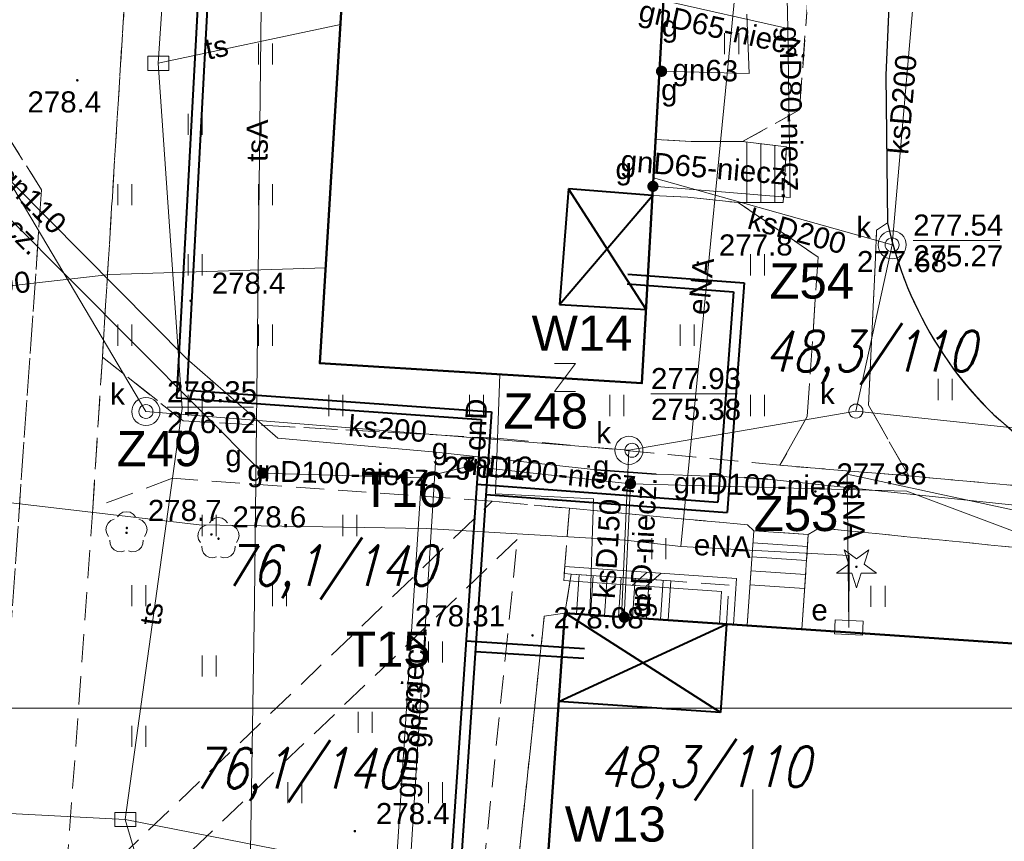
# Model space of a CAD drawing. Extents: x 0 to 6568752, y 0 to 5584302.
# Tile 58 of 74: x 6568474 to 6568509, y 5584101 to 5584130. Entities that reach past the tile are written whole.
import ezdxf
from ezdxf.enums import TextEntityAlignment as Align

# ---------------------------------------------------------------- set-up
doc = ezdxf.new("R2010")
doc.units = 0
doc.header["$PDSIZE"] = 0.75
for name, pattern in [('GAK', [3.5, 2, -0.7, 0.1, -0.7]), ('PRZER2-1', [1.5, 1, -0.5]), ('PRZER3-1', [2, 1.5, -0.5])]:
    doc.linetypes.add(name, pattern=pattern)
doc.layers.get('0').update_dxf_attribs({"linetype": 'CONTINUOUS'})
doc.layers.get('Defpoints').update_dxf_attribs({"linetype": 'CONTINUOUS'})
for name, color, linetype, lineweight in [('alarm', 51, 'CONTINUOUS', 50), ('EGBS', 7, 'CONTINUOUS', 18), ('EGBU', 7, 'CONTINUOUS', 50), ('GEPPHC', 7, 'CONTINUOUS', 18), ('GUPPRZ_O', 7, 'CONTINUOUS', 18), ('OTDN', 7, 'CONTINUOUS', 18), ('OTKC', 7, 'CONTINUOUS', 18), ('OTKJ', 7, 'CONTINUOUS', 18), ('OTKK', 7, 'CONTINUOUS', 25), ('OTRN', 7, 'CONTINUOUS', 13), ('OTRN_O', 7, 'CONTINUOUS', 13), ('OTRS', 7, 'CONTINUOUS', 13), ('OTRS_O', 7, 'CONTINUOUS', 13), ('OTZT', 7, 'CONTINUOUS', 18), ('ramka sekcji', 7, 'CONTINUOUS', 18), ('siec', 7, 'GAK', 70), ('SULO', 7, 'CONTINUOUS', 35), ('SUPK', 7, 'CONTINUOUS', 18), ('SUPW', 7, 'CONTINUOUS', 18), ('SUPW_O', 7, 'CONTINUOUS', 18)]:
    doc.layers.add(name, color=color, linetype=linetype, lineweight=lineweight)
for name, color, linetype, lineweight, true_color in [('OTZG', 7, 'CONTINUOUS', 18, 0x008000), ('OTZL', 7, 'CONTINUOUS', 18, 0x008000), ('SUCP', 7, 'CONTINUOUS', 18, 0xd200d2), ('SUCP_O', 7, 'CONTINUOUS', 18, 0xd200d2), ('SUEP', 1, 'CONTINUOUS', 18, 0xff0000), ('SUEP_O', 1, 'CONTINUOUS', 18, 0xff0000), ('SUES', 1, 'CONTINUOUS', 18, 0xff0000), ('SUES_O', 1, 'CONTINUOUS', 18, 0xff0000), ('SUGP', 7, 'CONTINUOUS', 18, 0xbfbf00), ('SUGP_O', 7, 'CONTINUOUS', 18, 0xbfbf00), ('SUGU', 7, 'CONTINUOUS', 18, 0xbfbf00), ('SUGU_O', 7, 'CONTINUOUS', 18, 0xbfbf00), ('SUGW', 7, 'CONTINUOUS', 18, 0xbfbf00), ('SUGW_O', 7, 'CONTINUOUS', 18, 0xbfbf00), ('SUKP', 7, 'CONTINUOUS', 18, 0x803300), ('SUKP_O', 7, 'CONTINUOUS', 18, 0x803300), ('SUKS', 7, 'CONTINUOUS', 18, 0x803300), ('SUKS_O', 7, 'CONTINUOUS', 18, 0x803300), ('SUTP', 7, 'CONTINUOUS', 18, 0xff9100), ('SUTP_O', 7, 'CONTINUOUS', 18, 0xff9100), ('SUWP', 5, 'CONTINUOUS', 18, 0x0000ff), ('SUWP_O', 5, 'CONTINUOUS', 18, 0x0000ff)]:
    doc.layers.add(name, color=color, linetype=linetype, lineweight=lineweight, true_color=true_color)
doc.styles.add('Arial', font='arial.ttf')
doc.styles.add('GEO-INFO', font='arial.ttf')
doc.styles.add('UZBROJENIE', font='SIMPLEX.shx', dxfattribs={"width": 0.8, "oblique": 15.00003, "height": 0.9})
doc.dimstyles.get("Standard").update_dxf_attribs({"dimtxt": 0.18, "dimasz": 0.18, "dimexe": 0.18, "dimexo": 0.0625, "dimgap": 0.09, "dimtad": 0, "dimtih": 1, "dimtoh": 1, "dimdec": 4, "dimzin": 0, "dimdsep": 46, "dimtxsty": 'Standard', "dimcen": 0.09, "dimadec": 0, "dimazin": 0, "dimtfac": 1, "dimtdec": 4, "dimtofl": 0, "dimtmove": 0, "dimatfit": 3, "dimfxl": 0, "dimtolj": 1, "dimtzin": 0, "dimarcsym": 0})

# ---------------------------------------------------------------- blocks, each defined once
blk = doc.blocks.new('D_GSPRDI1')
blk.add_hatch(color=0).paths.add_polyline_path([(0, -0.045), (0.013906, -0.042798), (0.02645, -0.036406), (0.036406, -0.02645), (0.042798, -0.013906), (0.045, 0), (0.042798, 0.013906), (0.036406, 0.02645), (0.02645, 0.036406), (0.013906, 0.042798), (0, 0.045), (-0.013906, 0.042798), (-0.02645, 0.036406), (-0.036406, 0.02645), (-0.042798, 0.013906), (-0.045, 0), (-0.042798, -0.013906), (-0.036406, -0.02645), (-0.02645, -0.036406), (-0.013906, -0.042798)])
at = {"color": 0}
blk.add_lwpolyline([(0.272471, 0.088531), (0.713338, -0.231778), (0.168396, -0.231778), (0, -0.750048), (-0.168396, -0.231778), (-0.713338, -0.231778), (-0.272471, 0.088531), (-0.440867, 0.606801), (0, 0.286493), (0.440867, 0.606801)], close=True, dxfattribs=at)
blk = doc.blocks.new('D_GSPRDL1')
blk.add_hatch(color=0).paths.add_polyline_path([(0, -0.045), (0.013906, -0.042798), (0.02645, -0.036406), (0.036406, -0.02645), (0.042798, -0.013906), (0.045, 0), (0.042798, 0.013906), (0.036406, 0.02645), (0.02645, 0.036406), (0.013906, 0.042798), (0, 0.045), (-0.013906, 0.042798), (-0.02645, 0.036406), (-0.036406, 0.02645), (-0.042798, 0.013906), (-0.045, 0), (-0.042798, -0.013906), (-0.036406, -0.02645), (-0.02645, -0.036406), (-0.013906, -0.042798)])
at = {"color": 0}
for points in [[(-0.324277, 0.563333), (-0.240553, 0.662679), (-0.127956, 0.727494), (0, 0.75), (0.127956, 0.727494), (0.240553, 0.662679), (0.324277, 0.563333)], [(-0.635969, -0.134326), (-0.70458, -0.024001), (-0.731429, 0.103115), (-0.713292, 0.231763), (-0.652348, 0.346501), (-0.55591, 0.433559), (-0.435555, 0.482485)], [(0.435555, 0.482485), (0.55591, 0.433559), (0.652348, 0.346501), (0.713292, 0.231763), (0.731429, 0.103115), (0.70458, -0.024001), (0.635969, -0.134326)], [(-0.068773, -0.646351), (-0.194901, -0.677512), (-0.324092, -0.663766), (-0.440839, -0.606763), (-0.531129, -0.513345), (-0.584125, -0.394725), (-0.593465, -0.265141)], [(0.593465, -0.265141), (0.584125, -0.394725), (0.531129, -0.513345), (0.440839, -0.606763), (0.324092, -0.663766), (0.194901, -0.677512), (0.068773, -0.646351)]]:
    blk.add_lwpolyline(points, dxfattribs=at)
blk = doc.blocks.new('D_GSPWPN1')
blk.add_hatch(color=0).paths.add_polyline_path([(-0.045, 0), (-0.043467, -0.011647), (-0.038971, -0.0225), (-0.03182, -0.03182), (-0.0225, -0.038971), (-0.011647, -0.043467), (0, -0.045), (0.011647, -0.043467), (0.0225, -0.038971), (0.03182, -0.03182), (0.038971, -0.0225), (0.043467, -0.011647), (0.045, 0), (0.043467, 0.011647), (0.038971, 0.0225), (0.03182, 0.03182), (0.0225, 0.038971), (0.011647, 0.043467), (0, 0.045), (-0.011647, 0.043467), (-0.0225, 0.038971), (-0.03182, 0.03182), (-0.038971, 0.0225), (-0.043467, 0.011647)])
blk = doc.blocks.new('D_GSPWPS1')
blk.add_hatch(color=0).paths.add_polyline_path([(-0.045, 0), (-0.043467, -0.011647), (-0.038971, -0.0225), (-0.03182, -0.03182), (-0.0225, -0.038971), (-0.011647, -0.043467), (0, -0.045), (0.011647, -0.043467), (0.0225, -0.038971), (0.03182, -0.03182), (0.038971, -0.0225), (0.043467, -0.011647), (0.045, 0), (0.043467, 0.011647), (0.038971, 0.0225), (0.03182, 0.03182), (0.0225, 0.038971), (0.011647, 0.043467), (0, 0.045), (-0.011647, 0.043467), (-0.0225, 0.038971), (-0.03182, 0.03182), (-0.038971, 0.0225), (-0.043467, 0.011647)])
blk = doc.blocks.new('D_GUPIKP1_3')
at = {"color": 0}
blk.add_lwpolyline([(0.375, -0.25), (-0.375, -0.25), (-0.375, 0.25), (0.375, 0.25)], close=True, dxfattribs=at)
blk = doc.blocks.new('D_GUPESE1')
at = {"color": 0}
blk.add_lwpolyline([(-0.5, -0.25), (-0.5, 0.25), (0.5, 0.25), (0.5, -0.25)], close=True, dxfattribs=at)
blk = doc.blocks.new('D_GUPIWZ1_1')
at = {"color": 0}
blk.add_lwpolyline([(0, 0.25), (0.064705, 0.241481), (0.125, 0.216506), (0.176777, 0.176777), (0.216506, 0.125), (0.241481, 0.064705), (0.25, 0), (0.241481, -0.064705), (0.216506, -0.125), (0.176777, -0.176777), (0.125, -0.216506), (0.064705, -0.241481), (0, -0.25), (-0.064705, -0.241481), (-0.125, -0.216506), (-0.176777, -0.176777), (-0.216506, -0.125), (-0.241481, -0.064705), (-0.25, 0), (-0.241481, 0.064705), (-0.216506, 0.125), (-0.176777, 0.176777), (-0.125, 0.216506), (-0.064705, 0.241481)], close=True, dxfattribs=at)
blk = doc.blocks.new('D_GUPKSD1_1')
at = {"color": 0}
blk.add_lwpolyline([(0, 0.25), (0.064705, 0.241481), (0.125, 0.216506), (0.176777, 0.176777), (0.216506, 0.125), (0.241481, 0.064705), (0.25, 0), (0.241481, -0.064705), (0.216506, -0.125), (0.176777, -0.176777), (0.125, -0.216506), (0.064705, -0.241481), (0, -0.25), (-0.064705, -0.241481), (-0.125, -0.216506), (-0.176777, -0.176777), (-0.216506, -0.125), (-0.241481, -0.064705), (-0.25, 0), (-0.241481, 0.064705), (-0.216506, 0.125), (-0.176777, 0.176777), (-0.125, 0.216506), (-0.064705, 0.241481)], close=True, dxfattribs=at)
blk = doc.blocks.new('D_GUPGZA1')
blk.add_hatch(color=0).paths.add_polyline_path([(-0.2, 0), (-0.193185, -0.051764), (-0.173205, -0.1), (-0.141421, -0.141421), (-0.1, -0.173205), (-0.051764, -0.193185), (0, -0.2), (0.051764, -0.193185), (0.1, -0.173205), (0.141421, -0.141421), (0.173205, -0.1), (0.193185, -0.051764), (0.2, 0), (0.193185, 0.051764), (0.173205, 0.1), (0.141421, 0.141421), (0.1, 0.173205), (0.051764, 0.193185), (0, 0.2), (-0.051764, 0.193185), (-0.1, 0.173205), (-0.141421, 0.141421), (-0.173205, 0.1), (-0.193185, 0.051764)])
blk = doc.blocks.new('D_GUPGUT1')
blk.add_hatch(color=0).paths.add_polyline_path([(-0.2, 0), (-0.193185, -0.051764), (-0.173205, -0.1), (-0.141421, -0.141421), (-0.1, -0.173205), (-0.051764, -0.193185), (0, -0.2), (0.051764, -0.193185), (0.1, -0.173205), (0.141421, -0.141421), (0.173205, -0.1), (0.193185, -0.051764), (0.2, 0), (0.193185, 0.051764), (0.173205, 0.1), (0.141421, 0.141421), (0.1, 0.173205), (0.051764, 0.193185), (0, 0.2), (-0.051764, 0.193185), (-0.1, 0.173205), (-0.141421, 0.141421), (-0.173205, 0.1), (-0.193185, 0.051764)])
blk = doc.blocks.new('D_GEPPHC1')
at = {"color": 0}
blk.add_lwpolyline([(-0.375, 0.5), (0.375, 0.5), (-0.375, -0.5), (0.375, -0.5)], dxfattribs=at)
blk = doc.blocks.new('D_ODTN_1')
at = {"color": 0}
for points in [[(-0.5, -0.25), (0, 0.25)], [(0, -0.25), (0.5, 0.25)]]:
    blk.add_lwpolyline(points, dxfattribs=at)
blk = doc.blocks.new('D_GSLDSO2')
at = {"color": 0}
blk.add_lwpolyline([(0, 0.25), (0, -0.25)], dxfattribs=at)
blk = doc.blocks.new('D_GSSUTR1')
at = {"color": 0}
for points in [[(-0.25666, 0.36165), (-0.25666, -0.38835)], [(0.24334, -0.38835), (0.24334, 0.36165)]]:
    blk.add_lwpolyline(points, dxfattribs=at)
blk = doc.blocks.new('*D45')
at = {"layer": 'Defpoints', "color": 0}
for p in [(6568647.5, 5584150), (6568650, 5584150), (0, 0)]:
    blk.add_point(p, dxfattribs=at)
at = {"layer": 'ramka sekcji', "color": 0, "lineweight": -2}
blk.add_line((6568649.938, 5584150), (6568647.5, 5584150), dxfattribs=at)
at = {"layer": 'ramka sekcji', "color": 0, "insert": (6568644.106, 5584150), "char_height": 0.75, "attachment_point": 5, "style": 'GEO-INFO'}
blk.add_mtext('\\A1;5584150.0000', dxfattribs=at)
blk = doc.blocks.new('*D46')
at = {"layer": 'Defpoints', "color": 0}
for p in [(6568650, 5584152.5), (6568650, 5584150), (0, 0)]:
    blk.add_point(p, dxfattribs=at)
at = {"layer": 'ramka sekcji', "color": 0, "lineweight": -2}
blk.add_line((6568650, 5584150.062), (6568650, 5584152.5), dxfattribs=at)
at = {"layer": 'ramka sekcji', "color": 0, "insert": (6568650, 5584155.896), "char_height": 0.75, "attachment_point": 5, "rotation": 90, "style": 'GEO-INFO'}
blk.add_mtext('\\A1;6568650.0000', dxfattribs=at)

msp = doc.modelspace()

# ---------------------------------------------------------------- linework, layer by layer
at = {"layer": 'EGBS', "linetype": 'Continuous', "lineweight": 18, "elevation": 10.18}
for points in [[(6568501.19, 5584125.36), (6568501.08, 5584123.37), (6568499.48, 5584123.37), (6568497.69, 5584123.56), (6568496.42596, 5584123.62946), (6568496.53799, 5584125.61982), (6568497.8, 5584125.55), (6568499.63, 5584125.54)], [(6568500.03, 5584111.7), (6568501.97, 5584111.57), (6568501.81, 5584109.22), (6568501.73786, 5584108.20101), (6568499.79638, 5584108.33209), (6568499.86, 5584109.35)], [(6568496.98553, 5584108.52185), (6568497.08, 5584109.92), (6568493.54, 5584110.16), (6568493.31, 5584108.77)]]:
    msp.add_lwpolyline(points, close=True, dxfattribs=at)
for points in [[(6568499.78, 5584123.37), (6568499.78, 5584125.52269)], [(6568500.28, 5584123.37), (6568500.28, 5584125.465)], [(6568500.78, 5584123.37), (6568500.78, 5584125.40731)], [(6568501.94095, 5584111.14327), (6568499.99929, 5584111.27547)], [(6568501.90698, 5584110.64442), (6568499.96321, 5584110.77676)], [(6568501.87302, 5584110.14558), (6568499.92714, 5584110.27806)], [(6568493.81344, 5584110.14146), (6568493.71858, 5584108.74242)], [(6568494.31229, 5584110.10764), (6568494.21745, 5584108.70874)], [(6568494.81115, 5584110.07382), (6568494.71631, 5584108.67506)], [(6568495.31, 5584110.04), (6568495.21518, 5584108.64138)], [(6568495.80885, 5584110.00618), (6568495.71404, 5584108.6077)], [(6568496.30771, 5584109.97236), (6568496.21291, 5584108.57402)], [(6568496.80656, 5584109.93854), (6568496.71177, 5584108.54034)], [(6568501.83905, 5584109.64673), (6568499.89106, 5584109.77936)]]:
    msp.add_lwpolyline(points, dxfattribs=at)
at = {"layer": 'EGBU', "linetype": 'Continuous', "lineweight": 50, "elevation": 10.18}
for points in [[(6568496.52, 5584141.34), (6568497.42, 5584141.29), (6568496.05, 5584116.95), (6568484.59, 5584117.66), (6568486.08, 5584142.04), (6568485.1, 5584142.15), (6568487.14, 5584176.5), (6568498.559, 5584175.81176)], [(6568510.47, 5584104.93), (6568530.1, 5584103.63), (6568529.29, 5584092.09), (6568509.6, 5584093.44), (6568509.79, 5584095.95), (6568492.52, 5584097.26), (6568493.31, 5584108.77), (6568510.64, 5584107.6)]]:
    msp.add_lwpolyline(points, close=True, dxfattribs=at)
at = {"layer": 'GUPPRZ_O', "linetype": 'Continuous', "lineweight": 13, "elevation": 10.8, "flags": 128}
for points in [[(6568505.7, 5584122.02554), (6568508.78, 5584122.02554)], [(6568496.37358, 5584116.56618), (6568499.45358, 5584116.56618)], [(6568479.16041, 5584116.09707), (6568482.24041, 5584116.09707)]]:
    msp.add_lwpolyline(points, dxfattribs=at)
at = {"layer": 'OTDN', "linetype": 'Continuous', "lineweight": 18, "elevation": 10.18}
for points in [[(6568499.30592, 5584108.36523), (6568499.4162, 5584110.00199), (6568493.30745, 5584110.42939)], [(6568498.80705, 5584108.39884), (6568498.8838, 5584109.53801), (6568493.27255, 5584109.93061)]]:
    msp.add_lwpolyline(points, dxfattribs=at)
at = {"layer": 'OTKC', "linetype": 'PRZER2-1', "lineweight": 18, "elevation": 10.18}
for points in [[(6568505.24, 5584139.54), (6568504.73, 5584127.9), (6568504.79, 5584122.65), (6568504.4, 5584122.39), (6568504.11, 5584116.17), (6568505.54, 5584113.65), (6568500.96, 5584114.03), (6568501.93, 5584115.77), (6568502.32, 5584121.43), (6568499.48, 5584123.37), (6568501.08, 5584123.37), (6568501.19, 5584125.36), (6568499.63, 5584125.54), (6568501.66, 5584126.67), (6568501.96, 5584130.8)], [(6568393.35, 5584126.66), (6568412.9, 5584130.6), (6568423.13, 5584132.34), (6568425.75, 5584131.49), (6568435.35, 5584130.8), (6568441.83, 5584130.47), (6568469.55, 5584128.76), (6568471.53, 5584130.13), (6568472.49, 5584131.76), (6568475.33, 5584135.1), (6568477.92, 5584134.87), (6568476.86, 5584117.88), (6568476.52, 5584112.51), (6568475.6, 5584099.68), (6568476.34, 5584098.98), (6568490.73, 5584112.75), (6568493.47, 5584112.5), (6568493.29, 5584110.18), (6568493.54, 5584110.16), (6568493.31, 5584108.77), (6568492.58, 5584108.67), (6568489.26, 5584077.14)], [(6568472.72, 5584095.56), (6568474.7, 5584123.83), (6568473.49, 5584125.74)], [(6568540.15, 5584108.52), (6568520.91, 5584110.15), (6568519.64, 5584108.25), (6568519.17, 5584108.37), (6568519.19, 5584108.63), (6568517.17, 5584108.77), (6568516.69, 5584108.78), (6568515.83, 5584110.46), (6568502.37, 5584111.8), (6568501.97, 5584111.57), (6568500.03, 5584111.7), (6568499.81, 5584111.91), (6568493.47, 5584112.5), (6568490.73, 5584112.75), (6568479.35, 5584113.57), (6568476.52, 5584112.51), (6568476.86, 5584117.88), (6568479.73, 5584115.61), (6568491.01268, 5584114.97983), (6568500.96, 5584114.03), (6568505.54, 5584113.65), (6568514.58, 5584112.84), (6568518.41, 5584112.57), (6568540.29, 5584110.57)], [(6568488.13, 5584077.21), (6568491.62, 5584111.39), (6568475.99, 5584096.46), (6568475.81, 5584095.49), (6568485.7, 5584077.32), (6568483.79, 5584077.36), (6568475.54, 5584092.7), (6568475.08, 5584092.74), (6568474.02, 5584077.89), (6568471.46, 5584077.93)]]:
    msp.add_lwpolyline(points, dxfattribs=at)
at = {"layer": 'OTKJ', "linetype": 'PRZER3-1', "lineweight": 18, "elevation": 10.18}
msp.add_lwpolyline([(6568511.07, 5584177.33), (6568510.51, 5584157.83), (6568511.13, 5584153.58), (6568512.64, 5584151), (6568527.44, 5584131.44, -0.09884493), (6568529.29, 5584127.62, -0.08496392), (6568529.58, 5584123.78, -0.07298816), (6568528.58, 5584120.07, -0.06310661), (6568527.22, 5584117.66, -0.16159759), (6568518.41, 5584112.57), (6568514.58, 5584112.84, -0.14325874), (6568508.68, 5584115.73, -0.15163411), (6568504.79, 5584122.65), (6568504.73, 5584127.9), (6568505.24, 5584139.54), (6568503.53, 5584140.77), (6568505.45, 5584174.48)], format="xyb", dxfattribs=at)
at = {"layer": 'OTKK', "linetype": 'Continuous', "lineweight": 25, "elevation": 10.18}
msp.add_lwpolyline([(6568436.47, 5584226.47, -0.48575719), (6568442.88, 5584228.95), (6568499.5, 5584209.57), (6568502.26, 5584208.44), (6568505.31, 5584207.06), (6568507.65, 5584204.8), (6568508.65, 5584199.4), (6568507.32, 5584175.37), (6568505.45, 5584174.48), (6568503.53, 5584140.77), (6568505.24, 5584139.54), (6568504.73, 5584127.9), (6568504.79, 5584122.65, 0.08997537), (6568506.61, 5584118.23, 0.21509551), (6568514.58, 5584112.84), (6568518.41, 5584112.57, 0.06950968), (6568522.62, 5584114.07, 0.13495358), (6568527.22, 5584117.66, 0.05243036), (6568528.58, 5584120.07, 0.08477307), (6568529.58, 5584123.78, 0.19005271), (6568527.44, 5584131.44), (6568512.64, 5584151), (6568511.13, 5584153.58), (6568510.51, 5584157.83)], format="xyb", dxfattribs=at)
at = {"layer": 'OTZT', "color": 7, "linetype": 'PRZER2-1', "lineweight": 18, "elevation": 10.1}
for points in [[(6568480.55, 5584177.7), (6568481.62, 5584178.62), (6568503.48, 5584177.51), (6568503.09, 5584169.57), (6568502.54, 5584169.11), (6568499.5, 5584169.28), (6568498.17711, 5584169.35551), (6568498.559, 5584175.81176), (6568487.14, 5584176.5), (6568485.1, 5584142.15), (6568486.08, 5584142.04), (6568484.59, 5584117.66), (6568496.05, 5584116.95), (6568496.42596, 5584123.62946), (6568497.69, 5584123.56), (6568499.48, 5584123.37), (6568502.32, 5584121.43), (6568501.93, 5584115.77), (6568500.96, 5584114.03), (6568491.01268, 5584114.97983), (6568479.73, 5584115.61), (6568476.86, 5584117.88), (6568477.92, 5584134.87)], [(6568496.93479, 5584132.66956), (6568498.2, 5584132.6), (6568500.87, 5584132.43), (6568500.81, 5584131.88), (6568501.96, 5584130.8), (6568501.66, 5584126.67), (6568499.63, 5584125.54), (6568497.8, 5584125.55), (6568496.53799, 5584125.61982)], [(6568490.73, 5584112.75), (6568479.35, 5584113.57), (6568476.52, 5584112.51), (6568475.6, 5584099.68), (6568476.34, 5584098.98)], [(6568493.54, 5584110.16), (6568493.29, 5584110.18), (6568493.47, 5584112.5), (6568499.81, 5584111.91), (6568500.03, 5584111.7), (6568499.86, 5584109.35), (6568499.79638, 5584108.33209), (6568499.05649, 5584108.38204), (6568499.15, 5584109.77), (6568497.08, 5584109.92)], [(6568501.73786, 5584108.20101), (6568501.81, 5584109.22), (6568501.97, 5584111.57), (6568502.37, 5584111.8), (6568515.83, 5584110.46), (6568516.69, 5584108.78), (6568517.17, 5584108.77), (6568516.93, 5584105.63), (6568516.85527, 5584104.50713), (6568510.47, 5584104.93), (6568510.64, 5584107.6)], [(6568475.99, 5584096.46), (6568475.81, 5584095.49), (6568485.7, 5584077.32), (6568488.13, 5584077.21), (6568491.62, 5584111.39)], [(6568539.69, 5584092.08), (6568512.66, 5584076.01), (6568489.26, 5584077.14), (6568492.58, 5584108.67), (6568493.31, 5584108.77), (6568492.52, 5584097.26), (6568509.79, 5584095.95), (6568509.6, 5584093.44), (6568529.29, 5584092.09), (6568530.1, 5584103.63), (6568518.89587, 5584104.372), (6568518.97, 5584105.49), (6568519.17, 5584108.37), (6568519.64, 5584108.25), (6568520.91, 5584110.15), (6568540.15, 5584108.52), (6568541.78, 5584106.88), (6568540.76, 5584093.93)]]:
    msp.add_lwpolyline(points, close=True, dxfattribs=at)
msp.add_lwpolyline([(6568473.49, 5584125.74), (6568474.7, 5584123.83), (6568472.72, 5584095.56)], dxfattribs=at)
msp.add_lwpolyline([(6568514.58, 5584112.84), (6568505.54, 5584113.65), (6568504.11, 5584116.17), (6568504.4, 5584122.39), (6568504.79, 5584122.65, 0.08997537), (6568506.61, 5584118.23, 0.21509551)], format="xyb", close=True, dxfattribs=at)
at = {"layer": 'ramka sekcji'}
msp.add_line((6568500, 5584100), (6568500, 5584102.5), dxfattribs=at)
at = {"layer": 'siec', "linetype": 'ByBlock', "lineweight": 40}
for p, q in [((6568482.84126, 5584178.47686), (6568479.49409, 5584116.42402)), ((6568483.1733, 5584178.10696), (6568479.86083, 5584116.6974)), ((6568493.43817, 5584123.86105), (6568493.11896, 5584119.743)), ((6568493.11896, 5584119.743), (6568496.42596, 5584123.62946)), ((6568496.42596, 5584123.62946), (6568493.43817, 5584123.86105)), ((6568496.19745, 5584119.56973), (6568493.43817, 5584123.86105)), ((6568495.554, 5584120.83024), (6568499.69229, 5584120.52156)), ((6568495.52797, 5584120.48121), (6568499.31327, 5584120.19886)), ((6568499.69229, 5584120.52156), (6568499.08249, 5584112.34635)), ((6568499.31327, 5584120.19886), (6568498.75524, 5584112.7177)), ((6568493.11896, 5584119.743), (6568496.19745, 5584119.56973)), ((6568479.86083, 5584116.6974), (6568490.70678, 5584115.93527)), ((6568479.49409, 5584116.42402), (6568490.33579, 5584115.66212)), ((6568490.70678, 5584115.93527), (6568489.48827, 5584097.97938)), ((6568490.33579, 5584115.66212), (6568489.16102, 5584098.35074)), ((6568490.17939, 5584113.35738), (6568498.75524, 5584112.7177)), ((6568490.50664, 5584112.98602), (6568499.08249, 5584112.34635)), ((6568498.84328, 5584105.23945), (6568493.34587, 5584108.76406)), ((6568493.09476, 5584105.63401), (6568499.05649, 5584108.38204)), ((6568499.05649, 5584108.38204), (6568498.84328, 5584105.23945)), ((6568494.00392, 5584107.505), (6568489.8004, 5584107.77269)), ((6568493.98022, 5584107.1558), (6568490.12764, 5584107.40115)), ((6568498.84328, 5584105.23945), (6568493.09476, 5584105.63401))]:
    msp.add_line(p, q, dxfattribs=at)
at = {"layer": 'siec', "linetype": 'ByBlock', "lineweight": 20}
msp.add_line((6568238.01967, 5584105.39829), (6568734.39713, 5584105.39829), dxfattribs=at)
at = {"layer": 'SUCP', "linetype": 'Continuous', "lineweight": 18, "elevation": 10.14}
msp.add_lwpolyline([(6568494.1954, 5584108.71022), (6568494.32489, 5584112.84257), (6568490.83889, 5584113.01048), (6568490.99405, 5584117.26324)], dxfattribs=at)
at = {"layer": 'SUEP', "linetype": 'Continuous', "lineweight": 18, "elevation": 10.14}
for points in [[(6568500.93602, 5584164.42151), (6568500.15741, 5584135.60926), (6568497.23, 5584135.38), (6568499.79247, 5584135.21452), (6568497.43263, 5584111.14226)], [(6568443.65225, 5584125.60042), (6568455.08447, 5584124.95067), (6568467.94072, 5584120.1213), (6568467.86492, 5584111.3132), (6568468.91648, 5584111.22184), (6568469.64956, 5584113.15943), (6568480.30241, 5584111.9136), (6568488.37475, 5584111.7786), (6568495.46762, 5584111.36396), (6568497.43263, 5584111.14226)], [(6568503.34985, 5584113.7187), (6568503.41, 5584108.26)], [(6568540.34378, 5584103.54458), (6568519.21387, 5584108.4567), (6568515.71516, 5584111.05182), (6568503.34985, 5584113.7187)], [(6568497.43263, 5584111.14226), (6568503.42723, 5584110.81947), (6568503.41, 5584108.26)]]:
    msp.add_lwpolyline(points, dxfattribs=at)
at = {"layer": 'SUGP', "linetype": 'Continuous', "lineweight": 18, "elevation": 10.14}
for points in [[(6568500.81674, 5584149.00853), (6568501.24345, 5584129.5606), (6568501.32084, 5584123.55716)], [(6568501.24345, 5584129.5606), (6568496.81437, 5584130.55706)], [(6568499.78, 5584130.07), (6568499.86, 5584127.96), (6568496.75, 5584128.04)], [(6568458.83, 5584129.82), (6568459.24, 5584129.71), (6568460.2, 5584129.67), (6568468.74, 5584129.03), (6568479.87, 5584117.82), (6568483.1, 5584115), (6568488.73, 5584114.5), (6568494.42, 5584113.87), (6568496.56, 5584113.72), (6568499.7, 5584113.6), (6568500.52, 5584113.54), (6568512.13, 5584112.31), (6568519.66, 5584110.17), (6568521.23, 5584109.76), (6568528, 5584107.85), (6568532.26, 5584106.05), (6568534.85, 5584104.78), (6568536.97, 5584103.5), (6568540.76, 5584100.95), (6568556.2, 5584098.63), (6568558.41, 5584097.38), (6568559.66, 5584096.55), (6568560.85, 5584096.57), (6568561.32, 5584095.93)], [(6568460.23, 5584129.39), (6568460.36, 5584129.36), (6568468.97, 5584127.41), (6568482.56885, 5584113.75276), (6568488.21736, 5584113.58955)], [(6568501.32084, 5584123.55716), (6568496.44401, 5584123.95016)], [(6568488.73, 5584114.5), (6568487.56, 5584095.8), (6568487.93, 5584093.52), (6568488.49, 5584093.19), (6568493.52, 5584092.67), (6568495.04, 5584092.62), (6568498.08, 5584093.12), (6568498.43, 5584093.61), (6568498.72, 5584094.78), (6568498.72, 5584095.24), (6568498.68, 5584096.34)], [(6568488.21736, 5584113.58955), (6568489.91, 5584114), (6568495.64566, 5584113.37527), (6568505.4744, 5584113.11106), (6568512.647, 5584110.41918), (6568531.5921, 5584107.80216), (6568534.04564, 5584107.46376), (6568541.62208, 5584097.92971), (6568556.46, 5584097.29)], [(6568488.21736, 5584113.58955), (6568486.95034, 5584094.26581)], [(6568495.64566, 5584113.37527), (6568495.42435, 5584108.62725)]]:
    msp.add_lwpolyline(points, dxfattribs=at)
at = {"layer": 'SUKP', "linetype": 'Continuous', "lineweight": 18, "elevation": 10.14}
for points in [[(6568503.66204, 5584115.95698), (6568504.95, 5584121.87), (6568505.81597, 5584131.84069)], [(6568503.66204, 5584115.95698), (6568495.58998, 5584114.56325), (6568478.41041, 5584115.94153), (6568469.9913, 5584130.11594), (6568456.60287, 5584127.2528), (6568439.16401, 5584129.01816), (6568422.56041, 5584129.02113), (6568407.91032, 5584128.61621), (6568388.43, 5584114.48)], [(6568496.46072, 5584124.24705), (6568504.95, 5584121.87)], [(6568518.73456, 5584114.35417), (6568503.66204, 5584115.95698)], [(6568495.32006, 5584108.63429), (6568495.58998, 5584114.56325)]]:
    msp.add_lwpolyline(points, dxfattribs=at)
at = {"layer": 'SULO', "linetype": 'Continuous', "lineweight": 35, "elevation": 10.12}
for points in [[(6568496.56, 5584113.72), (6568494.42, 5584113.87)], [(6568500.52, 5584113.54), (6568499.7, 5584113.6)]]:
    msp.add_lwpolyline(points, dxfattribs=at)
at = {"layer": 'SUPK', "linetype": 'Continuous', "lineweight": 18, "elevation": 10.14}
for points in [[(6568504.95, 5584121.37, -1), (6568504.95, 5584122.37, -1)], [(6568478.41041, 5584115.44153, -1), (6568478.41041, 5584116.44153, -1)], [(6568495.58998, 5584114.06357, -1), (6568495.58998, 5584115.06293, -1)]]:
    msp.add_lwpolyline(points, format="xyb", close=True, dxfattribs=at)
at = {"layer": 'SUTP', "linetype": 'Continuous', "lineweight": 18, "elevation": 10.14}
for points in [[(6568449.0163, 5584186.59424), (6568463.26233, 5584184.65765), (6568485.04017, 5584181.84804), (6568483.09482, 5584152.00067), (6568482.63444, 5584141.94396), (6568482.26645, 5584109.20669), (6568482.03767, 5584094.3726)], [(6568422.78851, 5584177.5846), (6568440.83343, 5584178.00514), (6568447.4781, 5584177.83575), (6568463.21599, 5584176.61643), (6568481.35263, 5584175.19801), (6568480.24532, 5584148.99772), (6568478.84974, 5584128.32415), (6568479.69812, 5584116.04413), (6568477.67628, 5584101.43695)], [(6568478.84974, 5584128.32415), (6568485.32617, 5584129.70545)], [(6568403.06601, 5584107.54707), (6568432.98599, 5584105.0814), (6568462.81527, 5584102.20552), (6568477.67628, 5584101.43695)], [(6568477.67628, 5584101.43695), (6568492.60585, 5584098.51082)], [(6568477.67628, 5584101.43695), (6568482.69538, 5584084.47031), (6568512.58946, 5584082.07631), (6568538.45712, 5584081.55457)]]:
    msp.add_lwpolyline(points, dxfattribs=at)
at = {"layer": 'SUWP', "linetype": 'Continuous', "lineweight": 18, "elevation": 10.14}
msp.add_lwpolyline([(6568468.71833, 5584119.84295), (6568469.00779, 5584119.88668), (6568477.12647, 5584120.81136), (6568484.79711, 5584121.04887)], dxfattribs=at)

# ---------------------------------------------------------------- block references
at = {"layer": 'GEPPHC', "linetype": 'Continuous', "lineweight": 18}
msp.add_blockref('D_GEPPHC1', (6568493.31685, 5584117.15369, 10.24), dxfattribs=at)
at = {"layer": 'OTDN', "linetype": 'Continuous', "lineweight": 18}
for name, p, rotation in [('D_GSLDSO2', (6568493.29, 5584110.18, 10.18), 175.9977730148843), ('D_ODTN_1', (6568496.22, 5584109.975, 10.18), 175.9977730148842), ('D_ODTN_1', (6568496.22, 5584109.975, 10.18), 175.9977730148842), ('D_GSLDSO2', (6568499.05649, 5584108.38204, 10.18), 86.14552865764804)]:
    msp.add_blockref(name, p, dxfattribs=dict(at, rotation=rotation))
at = {"layer": 'OTRN', "linetype": 'Continuous', "lineweight": 13}
for p in [(6568475.97, 5584127.72, 10.08), (6568498.04, 5584121.24, 10.08), (6568480, 5584119.88, 10.08), (6568477.73, 5584111.8, 10.08), (6568480.74, 5584111.57, 10.08), (6568485.84, 5584101.02, 10.08)]:
    msp.add_blockref('D_GSPWPN1', p, dxfattribs=at)
at = {"layer": 'OTRS', "linetype": 'Continuous', "lineweight": 13}
for p in [(6568502.95, 5584120.65, 10.08), (6568488.23, 5584113.34, 10.08), (6568502.22, 5584113.1, 10.08), (6568487.23, 5584108.05, 10.08), (6568492.16, 5584107.98, 10.08)]:
    msp.add_blockref('D_GSPWPS1', p, dxfattribs=at)
at = {"layer": 'OTZG', "linetype": 'Continuous', "lineweight": 18}
msp.add_blockref('D_GSPRDI1', (6568503.68, 5584110.42, 10.12), dxfattribs=at)
at = {"layer": 'OTZL', "linetype": 'Continuous', "lineweight": 18}
for p in [(6568477.72, 5584111.63, 10.12), (6568480.99, 5584111.42, 10.12)]:
    msp.add_blockref('D_GSPRDL1', p, dxfattribs=at)
at = {"layer": 'OTZT', "color": 7, "linetype": 'Continuous', "lineweight": 18}
for p in [(6568499.24899, 5584129.03765, 10.1), (6568482.67, 5584128.6706, 10.1), (6568480.17, 5584126.1706, 10.1), (6568477.67, 5584123.6706, 10.1), (6568482.67, 5584123.6706, 10.1), (6568480.17, 5584121.1706, 10.1), (6568500.17, 5584121.1706, 10.1), (6568477.67, 5584118.6706, 10.1), (6568482.67, 5584118.6706, 10.1), (6568497.67, 5584118.6706, 10.1), (6568506.845, 5584116.73811, 10.1), (6568480.17, 5584116.1706, 10.1), (6568485.17, 5584116.1706, 10.1), (6568490.17, 5584116.1706, 10.1), (6568495.17, 5584116.1706, 10.1), (6568500.17, 5584116.1706, 10.1), (6568480.665, 5584111.90302, 10.1), (6568485.665, 5584111.90302, 10.1), (6568496.66, 5584111.07581, 10.1), (6568478.165, 5584109.40302, 10.1), (6568483.165, 5584109.40302, 10.1), (6568504.45393, 5584109.38742, 10.1), (6568488.715, 5584107.40295, 10.1), (6568480.665, 5584106.90302, 10.1), (6568486.215, 5584104.90295, 10.1), (6568478.165, 5584104.40302, 10.1), (6568483.715, 5584102.40295, 10.1), (6568488.715, 5584102.40295, 10.1)]:
    msp.add_blockref('D_GSSUTR1', p, dxfattribs=at)
at = {"layer": 'SUES', "linetype": 'Continuous', "lineweight": 18, "rotation": 357.1650522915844}
msp.add_blockref('D_GUPESE1', (6568503.41, 5584108.26, 10.16), dxfattribs=at)
at = {"layer": 'SUGU', "linetype": 'Continuous', "lineweight": 18}
for p in [(6568482.56885, 5584113.75276, 10.16), (6568495.64566, 5584113.37527, 10.16), (6568495.42435, 5584108.62725, 10.16)]:
    msp.add_blockref('D_GUPGUT1', p, dxfattribs=at)
at = {"layer": 'SUGW', "linetype": 'Continuous', "lineweight": 18}
for p in [(6568496.75, 5584128.04, 10.16), (6568496.44401, 5584123.95016, 10.16), (6568489.91, 5584114, 10.16)]:
    msp.add_blockref('D_GUPGZA1', p, dxfattribs=at)
at = {"layer": 'SUKS', "linetype": 'Continuous', "lineweight": 18}
msp.add_blockref('D_GUPKSD1_1', (6568503.66204, 5584115.95698, 10.16), dxfattribs=at)
at = {"layer": 'SUPK', "linetype": 'Continuous', "lineweight": 18}
for p in [(6568478.84974, 5584128.32415, 10.16), (6568477.67628, 5584101.43695, 10.16)]:
    msp.add_blockref('D_GUPIKP1_3', p, dxfattribs=at)
at = {"layer": 'SUPW', "linetype": 'Continuous', "lineweight": 18}
for p in [(6568504.95, 5584121.87, 10.18), (6568478.41041, 5584115.94153, 10.18), (6568495.69941, 5584114.56426, 10.18)]:
    msp.add_blockref('D_GUPIWZ1_1', p, dxfattribs=at)

# ---------------------------------------------------------------- texts
at = {"layer": 'alarm', "color": 0, "linetype": 'Continuous', "lineweight": 30, "style": 'GEO-INFO'}
for s, p in [('Z54', (6568502.09157, 5584120.57472, 0.62)), ('W14', (6568493.92214, 5584118.72781, 0.62)), ('Z48', (6568492.63171, 5584115.96142, 10.76)), ('Z49', (6568478.87272, 5584114.62206, 10.74)), ('T16', (6568487.56147, 5584113.17445, 10.8)), ('Z53', (6568501.53452, 5584112.31647, 10.76)), ('T15', (6568487.03209, 5584107.48057, 10.8)), ('W13', (6568495.10482, 5584101.27276, 0.62))]:
    msp.add_text(s, height=1.25, dxfattribs=at).set_placement(p, align=Align.MIDDLE)
at = {"layer": 'alarm', "color": 0, "lineweight": 30, "style": 'UZBROJENIE', "oblique": 15.00003, "width": 0.8}
for s, p in [('48,3/110', (6568500.40021, 5584117.36576)), ('76,1/140', (6568481.19812, 5584109.74309)), ('76,1/140', (6568480.05491, 5584102.53485, 10.18)), ('48,3/110', (6568494.51027, 5584102.59013))]:
    msp.add_text(s, height=1.44, dxfattribs=at).set_placement(p)
at = {"layer": 'GUPPRZ_O', "linetype": 'Continuous', "lineweight": 0, "style": 'Arial'}
for s, p in [('277.54', (6568505.7, 5584122.19804, 10.8)), ('275.27', (6568505.7, 5584121.10304, 10.8)), ('277.93', (6568496.37358, 5584116.73868, 10.8)), ('278.35', (6568479.16041, 5584116.26957, 10.8)), ('275.38', (6568496.37358, 5584115.64368, 10.8)), ('276.02', (6568479.16041, 5584115.17457, 10.8))]:
    msp.add_text(s, height=0.75, dxfattribs=at).set_placement(p)
at = {"layer": 'OTRN_O', "linetype": 'Continuous', "lineweight": 0, "style": 'Arial'}
for s, p in [('278.4', (6568474.19708, 5584126.57654, 10.8)), ('277.8', (6568498.79, 5584121.49, 10.8)), ('278.4', (6568480.75, 5584120.13, 10.8)), ('278.7', (6568478.48, 5584112.05, 10.8)), ('278.6', (6568481.49, 5584111.82, 10.8)), ('278.4', (6568486.59, 5584101.27, 10.8))]:
    msp.add_text(s, height=0.75, dxfattribs=at).set_placement(p)
at = {"layer": 'OTRS_O', "linetype": 'Continuous', "lineweight": 0, "style": 'Arial'}
for s, p in [('277.68', (6568503.7, 5584120.9, 10.8)), ('278.12', (6568488.98, 5584113.59, 10.8)), ('277.86', (6568502.97, 5584113.35, 10.8)), ('278.31', (6568487.98, 5584108.3, 10.8)), ('278.08', (6568492.91, 5584108.23, 10.8))]:
    msp.add_text(s, height=0.75, dxfattribs=at).set_placement(p)
at = {"layer": 'SUCP_O', "linetype": 'Continuous', "lineweight": 0, "style": 'Arial'}
msp.add_text('cnD', height=0.75, rotation=87.910426, dxfattribs=at).set_placement((6568490.51331, 5584115.46047, 10.8), align=Align.CENTER)
at = {"layer": 'SUEP_O', "linetype": 'Continuous', "lineweight": 0, "style": 'Arial'}
for rotation, p in [(84.401102, (6568498.52065, 5584120.36091, 10.8)), (270.631285, (6568503.21608, 5584112.36624, 10.8)), (356.91784, (6568498.89974, 5584110.78892, 10.8))]:
    msp.add_text('eNA', height=0.75, rotation=rotation, dxfattribs=at).set_placement(p, align=Align.CENTER)
at = {"layer": 'SUES_O', "linetype": 'Continuous', "lineweight": 0, "style": 'Arial'}
msp.add_text('e', height=0.75, dxfattribs=at).set_placement((6568502.66, 5584108.51, 10.8), align=Align.RIGHT)
at = {"layer": 'SUGP_O', "linetype": 'Continuous', "lineweight": 0, "style": 'Arial'}
for s, rotation, p in [('gnD65-niecz.', 347.320673, (6568498.90052, 5584129.17589, 10.8)), ('gnD80-niecz.', 270.738532, (6568500.98869, 5584126.5551, 10.8)), ('gn63', 358.526482, (6568498.29745, 5584127.70662, 10.8)), ('gnD100-niecz.', 314.87726, (6568471.90726, 5584123.83289, 10.8)), ('gnD65-niecz.', 355.139833, (6568498.3468, 5584124.2438, 10.8)), ('gn110', 314.79482, (6568474.09674, 5584123.21822, 10.8)), ('gnD100-niecz.', 358.344927, (6568485.38463, 5584113.3778, 10.8)), ('gnD100-niecz.', 353.783876, (6568492.74605, 5584113.39588, 10.8)), ('gnD100-niecz.', 358.460152, (6568500.55215, 5584112.94979, 10.8)), ('gnD-niecz.', 87.331253, (6568496.46299, 5584111.09269, 10.8)), ('gnB80-niecz.', 86.248586, (6568488.19903, 5584105.2307, 10.8)), ('gn63', 86.419833, (6568488.43791, 5584105.13167, 10.8))]:
    msp.add_text(s, height=0.75, rotation=rotation, dxfattribs=at).set_placement(p, align=Align.CENTER)
at = {"layer": 'SUGU_O', "linetype": 'Continuous', "lineweight": 0, "style": 'Arial'}
for p in [(6568481.81885, 5584114.00276, 10.8), (6568494.89566, 5584113.62527, 10.8), (6568496.41367, 5584108.86299, 10.8)]:
    msp.add_text('g', height=0.75, dxfattribs=at).set_placement(p, align=Align.RIGHT)
at = {"layer": 'SUGW_O', "linetype": 'Continuous', "lineweight": 0, "style": 'Arial'}
for p in [(6568497.3337, 5584129.2765, 10.8), (6568497.31591, 5584127.00809, 10.8), (6568495.69401, 5584124.20016, 10.8), (6568489.16, 5584114.25, 10.8)]:
    msp.add_text('g', height=0.75, dxfattribs=at).set_placement(p, align=Align.RIGHT)
at = {"layer": 'SUKP_O', "linetype": 'Continuous', "lineweight": 0, "style": 'Arial'}
for s, rotation, p in [('ksD200', 85.036228, (6568505.67536, 5584126.82995, 10.8)), ('ksD200', 344.648465, (6568501.473, 5584121.99342, 10.8)), ('ks200', 355.413102, (6568486.97672, 5584114.95985, 10.8)), ('ksD150', 86.360711, (6568495.19473, 5584111.03896, 10.8))]:
    msp.add_text(s, height=0.75, rotation=rotation, dxfattribs=at).set_placement(p, align=Align.CENTER)
at = {"layer": 'SUKS_O', "linetype": 'Continuous', "lineweight": 0, "style": 'Arial'}
msp.add_text('k', height=0.75, dxfattribs=at).set_placement((6568502.91204, 5584116.20698, 10.8), align=Align.RIGHT)
at = {"layer": 'SUPW_O', "linetype": 'Continuous', "lineweight": 0, "style": 'Arial'}
for p in [(6568504.2, 5584122.12, 10.8), (6568477.66041, 5584116.19153, 10.8), (6568494.94941, 5584114.81426, 10.8)]:
    msp.add_text('k', height=0.75, dxfattribs=at).set_placement(p, align=Align.RIGHT)
at = {"layer": 'SUTP_O', "linetype": 'Continuous', "lineweight": 0, "style": 'Arial'}
for s, rotation, p in [('ts', 12.039728, (6568480.99915, 5584128.53167, 10.8)), ('tsA', 89.355994, (6568482.74391, 5584125.57203, 10.8)), ('ts', 82.119546, (6568478.9779, 5584108.7003, 10.8))]:
    msp.add_text(s, height=0.75, rotation=rotation, dxfattribs=at).set_placement(p, align=Align.CENTER)
at = {"layer": 'SUWP_O', "linetype": 'Continuous', "lineweight": 0, "style": 'Arial'}
msp.add_text('wo90', height=0.75, rotation=6.497713, dxfattribs=at).set_placement((6568473.10034, 5584120.05743, 10.8), align=Align.CENTER)

# ---------------------------------------------------------------- dimensions: what is measured, and where the dimension line sits
at = {"layer": 'ramka sekcji'}
for offset, dtype, picture, middle in [((0, 2.5), 1, '*D46', (6568650, 5584155.8956787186)), ((-2.5, 0), 0, '*D45', (6568644.1063676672, 5584150))]:
    dim = msp.add_ordinate_dim(feature_location=(6568650, 5584150), offset=offset, dtype=dtype, origin=(0, 0), dimstyle='Standard', override={"dimtxt": 0.75, "dimtxsty": 'GEO-INFO'}, dxfattribs=at)
    dim.commit()
    dim.dimension.update_dxf_attribs({"geometry": picture, "text_midpoint": middle})

doc.saveas('drawing.dxf')
